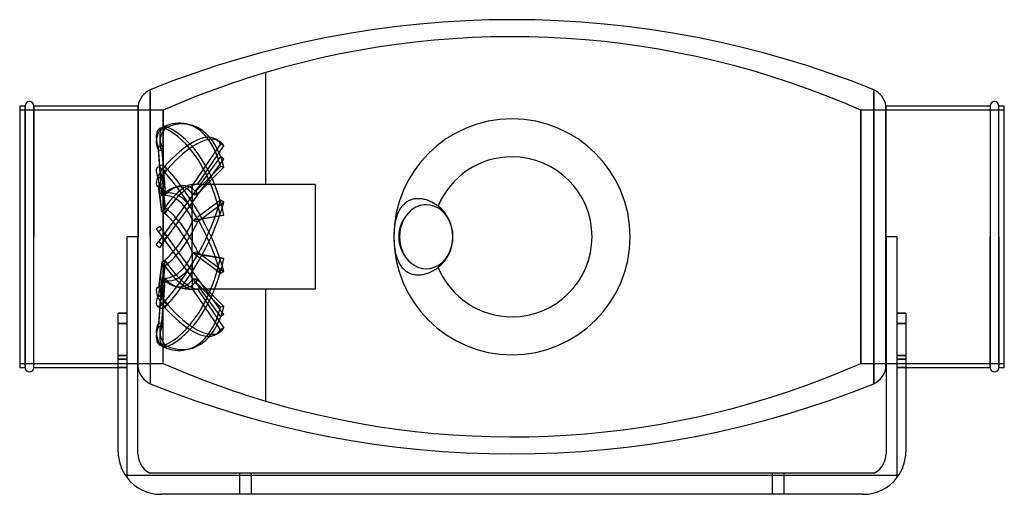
# Model space of a CAD drawing. Header units: millimetres. Extents: x -231 to 231, y -121 to 102.
import ezdxf

# ---------------------------------------------------------------- set-up
doc = ezdxf.new("R2010")
doc.units = ezdxf.units.MM
doc.layers.add('HIDDEN', color=7, linetype='Continuous')
doc.layers.add('THICK', color=7, linetype='Continuous')

msp = doc.modelspace()

# ---------------------------------------------------------------- linework, layer by layer
at = {"layer": 'HIDDEN'}
for p, q in [((-115.5, 77.19), (-115.5, 77.19)), ((-115.5, 77.19), (-115.5, 77.19)), ((-115.5, 77.19), (-115.5, 77.19)), ((-115.5, 77.19), (-115.5, 77.19)), ((-115.5, 77.19), (-115.5, 77.19)), ((-115.5, 77.19), (-115.5, 77.19)), ((-115.5, 77.19), (-115.5, 77.19)), ((-115.5, 77.19), (-115.5, 77.19)), ((-115.5, 77.19), (-115.5, 77.19)), ((-115.5, 77.19), (-115.5, 77.19)), ((-115.5, 77.19), (-115.5, 77.19)), ((-115.5, 77.19), (-115.5, 77.19)), ((-115.5, 77.19), (-115.5, 77.19)), ((-115.5, 77.19), (-115.5, 77.19)), ((-115.5, 77.19), (-115.5, 77.19)), ((-115.5, 77.19), (-115.5, 77.19)), ((-115.5, 77.19), (-115.5, 77.19)), ((-115.5, 77.19), (-115.5, 77.19)), ((-115.5, 77.19), (-115.5, 77.19)), ((-115.5, 77.19), (-115.5, 77.19)), ((-115.5, 77.19), (-115.5, 77.19)), ((-115.5, 77.19), (-115.5, 77.19)), ((-115.5, 77.19), (-115.5, 77.19)), ((-115.5, 77.19), (-115.5, 77.19)), ((-115.5, 77.19), (-115.5, 77.19)), ((-115.5, 77.19), (-115.5, 77.19)), ((-115.5, 77.19), (-115.5, 77.19)), ((-115.5, 77.19), (-115.5, 77.19)), ((-115.5, 77.19), (-115.5, 77.19)), ((-115.5, 77.19), (-115.5, 77.19)), ((-115.5, 77.19), (-115.5, 77.19)), ((-115.5, 77.19), (-115.5, 77.19)), ((-115.5, 77.19), (-115.5, 77.19)), ((-115.5, 77.19), (-115.5, 77.19)), ((-115.5, 77.19), (-115.5, 77.19)), ((-115.5, 77.19), (-115.5, 77.19)), ((-115.5, 77.19), (-115.5, 77.19)), ((-115.5, 77.19), (-115.5, 77.19)), ((-115.5, 77.19), (-115.5, 77.19)), ((-115.5, 77.19), (-115.5, 77.19)), ((-115.5, 77.19), (-115.5, 77.19)), ((-115.5, 77.19), (-115.5, 77.19)), ((-115.5, 77.19), (-115.5, 77.19)), ((-115.5, 77.19), (-115.5, 77.19)), ((-115.5, 77.19), (-115.5, 77.19)), ((-115.5, 77.19), (-115.5, 77.19)), ((-115.5, 77.19), (-115.5, 77.19)), ((-115.5, 77.19), (-115.5, 77.19)), ((-115.5, 77.19), (-115.5, 77.19)), ((-115.5, 77.19), (-115.5, 77.19)), ((-115.5, 77.19), (-115.5, 77.19)), ((-115.5, 77.19), (-115.5, 77.19)), ((-115.5, 77.19), (-115.5, 77.19)), ((-115.5, 77.19), (-115.5, 77.19)), ((-115.5, 77.19), (-115.5, 77.19)), ((-115.5, 77.19), (-115.5, 77.19)), ((-115.5, 77.19), (-115.5, 77.19)), ((-115.5, 77.19), (-115.5, 77.19)), ((-115.5, 77.19), (-115.5, 77.19)), ((-115.5, 77.19), (-115.5, 77.19)), ((-115.5, 77.19), (-115.5, 77.19)), ((-115.5, 77.19), (-115.5, 77.19)), ((-115.5, 77.19), (-115.5, 77.19)), ((-115.5, 77.19), (-115.5, 77.19)), ((-115.5, 77.19), (-115.5, 77.19)), ((-115.5, 77.19), (-115.5, 77.19)), ((-115.5, 77.19), (-115.5, 77.19)), ((-115.5, 77.19), (-115.5, 77.19)), ((-115.5, 77.19), (-115.5, 77.19)), ((-115.5, 24.6), (-115.5, 77.19)), ((-115.5, 24.6), (-115.5, 77.19)), ((-169.79, 69.06), (-169.79, 0)), ((169.79, 69.06), (169.79, 0)), ((-228.38, 61.5), (-228.38, 0)), ((-224.38, 0), (-224.38, 61.5)), ((-175.45, 0), (-175.45, 61.5)), ((175.45, 61.5), (175.45, 0)), ((224.38, 61.5), (224.38, 0)), ((228.38, 0), (228.38, 61.5)), ((-163.62, 59.5), (-231, 59.5)), ((-163.62, 59.5), (-163.62, 0)), ((-163.62, 0), (-163.62, 59.5)), ((163.62, 0), (163.62, 59.5)), ((231, 59.5), (163.62, 59.5)), ((163.62, 59.5), (163.62, 0)), ((-164.67, 51.26), (-163.05, 51.62)), ((-161.7, 51.47), (-163.32, 51.83)), ((-161.7, 51.47), (-163.32, 51.11)), ((-152.81, 53.02), (-151.19, 52.65)), ((-164.26, 42.57), (-165.87, 42.21)), ((-164.27, 19.2), (-165.87, 42.21)), ((-164.26, 42.57), (-162.72, 20.5)), ((-136.82, 43.71), (-149.76, 24.6)), ((-147.5, 24.59), (-135.2, 42.76)), ((-139.01, 45.92), (-137.39, 44.97)), ((-135.2, 42.76), (-136.82, 43.71)), ((-164.27, 19.11), (-165.87, 40.76)), ((-164.26, 40.4), (-165.87, 40.76)), ((-164.26, 40.4), (-162.72, 19.63)), ((-136.82, 37.64), (-149.76, 19.84)), ((-135.2, 36.47), (-136.82, 37.64)), ((-166.43, 32.55), (-164.82, 33.5)), ((-161.7, 31.81), (-163.32, 32.76)), ((-136.82, 33.09), (-149.76, 19.96)), ((-147.5, 19.54), (-135.2, 36.47)), ((-147.5, 20.25), (-135.2, 32.72)), ((-135.2, 32.72), (-136.82, 33.09)), ((-164.26, 28.49), (-165.87, 27.54)), ((-164.26, 28.49), (-162.72, 13.54)), ((-161.7, 31.81), (-163.32, 30.86)), ((-166.43, 23.85), (-164.82, 22.89)), ((-164.27, 11.95), (-165.87, 27.54)), ((-164.27, 11.73), (-165.87, 23.74)), ((-164.26, 22.79), (-165.87, 23.74)), ((-150.15, 24.58), (-150.15, 24.6)), ((-150.15, 24.6), (-150.15, 22.77)), ((-115.5, 24.6), (-150.15, 24.6)), ((-150.15, 19.3), (-150.15, 23.9)), ((-115.5, 24.6), (-115.5, 24.6)), ((-115.5, 24.6), (-115.5, 24.6)), ((-115.5, 24.6), (-115.5, 24.6)), ((-115.5, 24.6), (-115.5, 24.6)), ((-115.5, 24.6), (-115.5, 24.6)), ((-115.5, 24.6), (-115.5, 24.6)), ((-115.5, 24.6), (-115.5, 24.6)), ((-115.5, 24.6), (-115.5, 24.6)), ((-115.5, 24.6), (-115.5, 24.6)), ((-115.5, 24.6), (-115.5, 24.6)), ((-115.5, 24.6), (-115.5, 24.6)), ((-115.5, 24.6), (-115.5, 24.6)), ((-115.5, 24.6), (-115.5, 24.6)), ((-115.5, 24.6), (-115.5, 24.6)), ((-115.5, 24.6), (-115.5, 24.6)), ((-115.5, 24.6), (-115.5, 24.6)), ((-115.5, 24.6), (-115.5, 24.6)), ((-115.5, 24.6), (-115.5, 24.6)), ((-115.5, 24.6), (-115.5, 24.6)), ((-115.5, 24.6), (-115.5, 24.6)), ((-115.5, 24.6), (-115.5, 24.6)), ((-115.5, 24.6), (-115.5, 24.6)), ((-115.5, 24.6), (-115.5, 24.6)), ((-115.5, 24.6), (-115.5, 24.6)), ((-115.5, 24.6), (-115.5, 24.6)), ((-115.5, 24.6), (-115.5, 24.6)), ((-115.5, 24.6), (-115.5, 24.6)), ((-115.5, 24.6), (-115.5, 24.6)), ((-115.5, 24.6), (-115.5, 24.6)), ((-115.5, 24.6), (-115.5, 24.6)), ((-115.5, 24.6), (-115.5, 24.6)), ((-115.5, 24.6), (-115.5, 24.6)), ((-115.5, 24.6), (-115.5, 24.6)), ((-115.5, 24.6), (-115.5, 24.6)), ((-115.5, 24.6), (-115.5, 24.6)), ((-115.5, 24.6), (-115.5, 24.6)), ((-115.5, 24.6), (-115.5, 24.6)), ((-115.5, 24.6), (-115.5, 24.6)), ((-115.5, 24.6), (-115.5, 24.6)), ((-115.5, 24.6), (-115.5, 24.6)), ((-115.5, 24.6), (-115.5, 24.6)), ((-115.5, 24.6), (-115.5, 24.6)), ((-115.5, 24.6), (-115.5, 24.6)), ((-115.5, 24.6), (-115.5, 24.6)), ((-115.5, 24.6), (-115.5, 24.6)), ((-115.5, 24.6), (-115.5, 24.6)), ((-115.5, 24.6), (-115.5, 24.6)), ((-115.5, 24.6), (-115.5, 24.6)), ((-115.5, 24.6), (-115.5, 24.6)), ((-115.5, 24.6), (-115.5, 24.6)), ((-115.5, 24.6), (-115.5, 24.6)), ((-115.5, 24.6), (-115.5, 24.6)), ((-115.5, 24.6), (-115.5, 24.6)), ((-115.5, 24.6), (-115.5, 24.6)), ((-115.5, 24.6), (-115.5, 24.6)), ((-115.5, 24.6), (-115.5, 24.6)), ((-115.5, 24.6), (-115.5, 24.6)), ((-115.5, 24.6), (-115.5, 24.6)), ((-115.5, 24.6), (-115.5, 24.6)), ((-115.5, 24.6), (-115.5, 24.6)), ((-115.5, 24.6), (-115.5, 24.6)), ((-115.5, 24.6), (-115.5, 24.6)), ((-115.5, 24.6), (-115.5, 24.6)), ((-115.5, 24.6), (-115.5, 24.6)), ((-115.5, 24.6), (-115.5, 24.6)), ((-115.5, 24.6), (-115.5, 24.6)), ((-115.5, 24.6), (-115.5, 24.6)), ((-115.5, 24.6), (-115.5, 24.6)), ((-115.5, 24.6), (-115.5, 24.6)), ((-115.5, 24.6), (-115.5, 24.6)), ((-115.5, 24.6), (-115.5, 24.6)), ((-115.5, 24.6), (-115.5, 24.6)), ((-115.5, 24.6), (-115.5, 24.6)), ((-115.5, 24.6), (-115.5, 24.6)), ((-115.5, 24.6), (-115.5, 24.6)), ((-115.5, 24.6), (-115.5, 24.6)), ((-92.4, 24.6), (-115.5, 24.6)), ((-92.4, 24.6), (-92.4, 0)), ((-150.15, 19.3), (-164.27, -0.14)), ((-164.26, 22.79), (-162.72, 11.27)), ((-150.15, 20.47), (-150.15, 12.94)), ((-149.76, 19.84), (-150.15, 19.3)), ((-150.15, 15.9), (-147.5, 19.54)), ((-162.72, -1.4), (-150.15, 15.9)), ((-150.15, 6.65), (-150.15, 15.9)), ((-136.82, 17.2), (-149.76, 7.5)), ((-147.5, 7.03), (-135.2, 16.24)), ((-135.2, 16.24), (-136.82, 17.2)), ((-136.82, 9.82), (-149.76, 7.7)), ((-147.5, 8.17), (-135.2, 10.18)), ((-135.2, 10.18), (-136.82, 9.82)), ((-166.93, 3.8), (-165.31, 4.98)), ((-161.7, 0), (-165.31, 4.98)), ((-150.15, 8.54), (-150.15, 0)), ((-180.8, 0), (-180.8, 0)), ((-180.8, 0), (-180.8, 0)), ((-175.56, 0), (-175.56, 0)), ((-175.56, 0), (-175.56, 0)), ((-169.79, 0), (-169.79, -69.06)), ((-166.93, 3.8), (-163.32, -1.18)), ((-164.26, 3.52), (-165.87, 2.34)), ((-161.7, 0), (-163.32, 1.18)), ((-150.15, 0), (-150.15, 1.83)), ((163.62, -59.5), (163.62, 0)), ((163.62, 0), (163.62, -59.5)), ((169.79, 0), (169.79, -69.06)), ((175.45, 0), (175.45, -61.5)), ((175.56, 0), (175.56, 0)), ((175.56, 0), (175.56, 0)), ((180.8, 0), (180.8, 0)), ((180.8, 0), (180.8, 0)), ((224.38, 0), (224.38, -61.5)), ((228.38, -61.5), (228.38, 0)), ((-228.38, 0), (-228.38, -61.5)), ((-224.38, -61.5), (-224.38, 0)), ((-175.45, -61.5), (-175.45, 0)), ((-166.93, -3.8), (-165.87, -2.34)), ((-166.93, -3.8), (-165.31, -4.98)), ((-164.27, -0.14), (-165.87, -2.34)), ((-164.26, -3.52), (-165.87, -2.34)), ((-164.26, -3.52), (-165.31, -4.98)), ((-164.26, -3.52), (-162.72, -1.4)), ((-163.62, -59.5), (-163.62, 0)), ((-163.62, -59.5), (-163.62, 0)), ((-161.7, 0), (-163.32, -1.18)), ((-163.32, -1.18), (-136.82, -37.64)), ((-135.2, -36.47), (-161.7, 0)), ((-150.15, -8.54), (-150.15, 0)), ((-150.15, 0), (-150.15, -1.83)), ((-92.4, 0), (-92.4, -24.6)), ((-150.15, -6.65), (-150.15, -15.9)), ((-136.82, -17.2), (-149.76, -7.5)), ((-136.82, -9.82), (-149.76, -7.7)), ((-147.5, -7.03), (-135.2, -16.24)), ((-147.5, -8.17), (-135.2, -10.18)), ((-164.27, -11.73), (-165.87, -23.74)), ((-164.27, -11.95), (-165.87, -27.54)), ((-164.26, -22.79), (-162.72, -11.27)), ((-164.26, -28.49), (-162.72, -13.54)), ((-150.15, -20.47), (-150.15, -12.94)), ((-135.2, -10.18), (-136.82, -9.82)), ((-135.2, -16.24), (-136.82, -17.2)), ((-166.43, -23.85), (-164.82, -22.89)), ((-164.27, -19.11), (-165.87, -40.76)), ((-164.27, -19.2), (-165.87, -42.21)), ((-164.26, -22.79), (-165.87, -23.74)), ((-164.26, -40.4), (-162.72, -19.63)), ((-164.26, -42.57), (-162.72, -20.5)), ((-150.15, -19.3), (-150.15, -23.9)), ((-150.15, -24.6), (-150.15, -22.77)), ((-136.82, -33.09), (-149.76, -19.96)), ((-147.5, -20.25), (-135.2, -32.72)), ((-164.26, -28.49), (-165.87, -27.54)), ((-115.5, -24.6), (-150.15, -24.6)), ((-136.82, -43.71), (-149.76, -24.6)), ((-147.5, -24.59), (-135.2, -42.76)), ((-115.5, -24.6), (-115.5, -24.6)), ((-115.5, -24.6), (-115.5, -24.6)), ((-115.5, -24.6), (-115.5, -24.6)), ((-115.5, -24.6), (-115.5, -24.6)), ((-115.5, -24.6), (-115.5, -24.6)), ((-115.5, -24.6), (-115.5, -24.6)), ((-115.5, -24.6), (-115.5, -24.6)), ((-115.5, -24.6), (-115.5, -24.6)), ((-115.5, -24.6), (-115.5, -24.6)), ((-115.5, -24.6), (-115.5, -24.6)), ((-115.5, -24.6), (-115.5, -24.6)), ((-115.5, -24.6), (-115.5, -24.6)), ((-115.5, -24.6), (-115.5, -24.6)), ((-115.5, -24.6), (-115.5, -24.6)), ((-115.5, -24.6), (-115.5, -24.6)), ((-115.5, -24.6), (-115.5, -24.6)), ((-115.5, -24.6), (-115.5, -24.6)), ((-115.5, -24.6), (-115.5, -24.6)), ((-115.5, -24.6), (-115.5, -24.6)), ((-115.5, -24.6), (-115.5, -24.6)), ((-115.5, -24.6), (-115.5, -24.6)), ((-115.5, -24.6), (-115.5, -24.6)), ((-115.5, -24.6), (-115.5, -24.6)), ((-115.5, -24.6), (-115.5, -24.6)), ((-115.5, -24.6), (-115.5, -24.6)), ((-115.5, -24.6), (-115.5, -24.6)), ((-115.5, -24.6), (-115.5, -24.6)), ((-115.5, -24.6), (-115.5, -24.6)), ((-115.5, -24.6), (-115.5, -24.6)), ((-115.5, -24.6), (-115.5, -24.6)), ((-115.5, -24.6), (-115.5, -24.6)), ((-115.5, -24.6), (-115.5, -24.6)), ((-115.5, -24.6), (-115.5, -24.6)), ((-115.5, -24.6), (-115.5, -24.6)), ((-115.5, -24.6), (-115.5, -24.6)), ((-115.5, -24.6), (-115.5, -24.6)), ((-115.5, -24.6), (-115.5, -24.6)), ((-115.5, -24.6), (-115.5, -24.6)), ((-115.5, -24.6), (-115.5, -24.6)), ((-115.5, -24.6), (-115.5, -24.6)), ((-115.5, -24.6), (-115.5, -24.6)), ((-115.5, -24.6), (-115.5, -24.6)), ((-115.5, -24.6), (-115.5, -24.6)), ((-115.5, -24.6), (-115.5, -24.6)), ((-115.5, -24.6), (-115.5, -24.6)), ((-115.5, -24.6), (-115.5, -24.6)), ((-115.5, -24.6), (-115.5, -24.6)), ((-115.5, -24.6), (-115.5, -24.6)), ((-115.5, -24.6), (-115.5, -24.6)), ((-115.5, -24.6), (-115.5, -24.6)), ((-115.5, -24.6), (-115.5, -24.6)), ((-115.5, -24.6), (-115.5, -24.6)), ((-115.5, -24.6), (-115.5, -24.6)), ((-115.5, -24.6), (-115.5, -24.6)), ((-115.5, -24.6), (-115.5, -24.6)), ((-115.5, -24.6), (-115.5, -24.6)), ((-115.5, -24.6), (-115.5, -24.6)), ((-115.5, -24.6), (-115.5, -24.6)), ((-115.5, -24.6), (-115.5, -24.6)), ((-115.5, -24.6), (-115.5, -24.6)), ((-115.5, -24.6), (-115.5, -24.6)), ((-115.5, -24.6), (-115.5, -24.6)), ((-115.5, -24.6), (-115.5, -24.6)), ((-115.5, -24.6), (-115.5, -24.6)), ((-115.5, -24.6), (-115.5, -24.6)), ((-115.5, -24.6), (-115.5, -24.6)), ((-115.5, -24.6), (-115.5, -24.6)), ((-115.5, -24.6), (-115.5, -24.6)), ((-115.5, -24.6), (-115.5, -24.6)), ((-115.5, -24.6), (-115.5, -24.6)), ((-115.5, -24.6), (-115.5, -24.6)), ((-115.5, -24.6), (-115.5, -24.6)), ((-115.5, -24.6), (-115.5, -24.6)), ((-115.5, -24.6), (-115.5, -24.6)), ((-115.5, -24.6), (-115.5, -24.6)), ((-115.5, -24.6), (-115.5, -24.6)), ((-115.5, -77.19), (-115.5, -24.6)), ((-115.5, -77.19), (-115.5, -24.6)), ((-92.4, -24.6), (-115.5, -24.6)), ((-161.7, -31.81), (-163.32, -30.86)), ((-161.7, -31.81), (-163.32, -32.76)), ((-184.8, -35.81), (-180.8, -35.81)), ((-166.43, -32.55), (-164.82, -33.5)), ((-135.2, -32.72), (-136.82, -33.09)), ((-135.2, -36.47), (-136.82, -37.64)), ((180.8, -35.81), (184.8, -35.81)), ((-184.8, -40.82), (-180.8, -40.82)), ((-180.8, -40.82), (-184.8, -40.82)), ((-164.26, -40.4), (-165.87, -40.76)), ((180.8, -40.82), (184.8, -40.82)), ((184.8, -40.82), (180.8, -40.82)), ((-164.26, -42.57), (-165.87, -42.21)), ((-139.01, -45.92), (-137.39, -44.97)), ((-135.2, -42.76), (-136.82, -43.71)), ((-164.67, -51.26), (-163.05, -51.62)), ((-161.7, -51.47), (-163.32, -51.11)), ((-161.7, -51.47), (-163.32, -51.83)), ((-152.81, -53.02), (-151.19, -52.65)), ((-231, -59.5), (-163.62, -59.5)), ((-180.8, -55.73), (-184.8, -55.73)), ((-184.8, -55.73), (-180.8, -55.73)), ((-184.8, -57.43), (-180.8, -57.43)), ((-180.8, -57.43), (-184.8, -57.43)), ((163.62, -59.5), (231, -59.5)), ((184.8, -55.73), (180.8, -55.73)), ((180.8, -55.73), (184.8, -55.73)), ((180.8, -57.43), (184.8, -57.43)), ((184.8, -57.43), (180.8, -57.43)), ((-180.8, -61.47), (-184.8, -61.47)), ((-184.8, -61.47), (-180.8, -61.47)), ((184.8, -61.47), (180.8, -61.47)), ((180.8, -61.47), (184.8, -61.47)), ((-115.5, -77.19), (-115.5, -77.19)), ((-115.5, -77.19), (-115.5, -77.19)), ((-115.5, -77.19), (-115.5, -77.19)), ((-115.5, -77.19), (-115.5, -77.19)), ((-115.5, -77.19), (-115.5, -77.19)), ((-115.5, -77.19), (-115.5, -77.19)), ((-115.5, -77.19), (-115.5, -77.19)), ((-115.5, -77.19), (-115.5, -77.19)), ((-115.5, -77.19), (-115.5, -77.19)), ((-115.5, -77.19), (-115.5, -77.19)), ((-115.5, -77.19), (-115.5, -77.19)), ((-115.5, -77.19), (-115.5, -77.19)), ((-115.5, -77.19), (-115.5, -77.19)), ((-115.5, -77.19), (-115.5, -77.19)), ((-115.5, -77.19), (-115.5, -77.19)), ((-115.5, -77.19), (-115.5, -77.19)), ((-115.5, -77.19), (-115.5, -77.19)), ((-115.5, -77.19), (-115.5, -77.19)), ((-115.5, -77.19), (-115.5, -77.19)), ((-115.5, -77.19), (-115.5, -77.19)), ((-115.5, -77.19), (-115.5, -77.19)), ((-115.5, -77.19), (-115.5, -77.19)), ((-115.5, -77.19), (-115.5, -77.19)), ((-115.5, -77.19), (-115.5, -77.19)), ((-115.5, -77.19), (-115.5, -77.19)), ((-115.5, -77.19), (-115.5, -77.19)), ((-115.5, -77.19), (-115.5, -77.19)), ((-115.5, -77.19), (-115.5, -77.19)), ((-115.5, -77.19), (-115.5, -77.19)), ((-115.5, -77.19), (-115.5, -77.19)), ((-115.5, -77.19), (-115.5, -77.19)), ((-115.5, -77.19), (-115.5, -77.19)), ((-115.5, -77.19), (-115.5, -77.19)), ((-115.5, -77.19), (-115.5, -77.19)), ((-115.5, -77.19), (-115.5, -77.19)), ((-115.5, -77.19), (-115.5, -77.19)), ((-115.5, -77.19), (-115.5, -77.19)), ((-115.5, -77.19), (-115.5, -77.19)), ((-115.5, -77.19), (-115.5, -77.19)), ((-115.5, -77.19), (-115.5, -77.19)), ((-115.5, -77.19), (-115.5, -77.19)), ((-115.5, -77.19), (-115.5, -77.19)), ((-115.5, -77.19), (-115.5, -77.19)), ((-115.5, -77.19), (-115.5, -77.19)), ((-115.5, -77.19), (-115.5, -77.19)), ((-115.5, -77.19), (-115.5, -77.19)), ((-115.5, -77.19), (-115.5, -77.19)), ((-115.5, -77.19), (-115.5, -77.19)), ((-115.5, -77.19), (-115.5, -77.19)), ((-115.5, -77.19), (-115.5, -77.19)), ((-115.5, -77.19), (-115.5, -77.19)), ((-115.5, -77.19), (-115.5, -77.19)), ((-115.5, -77.19), (-115.5, -77.19)), ((-115.5, -77.19), (-115.5, -77.19)), ((-115.5, -77.19), (-115.5, -77.19)), ((-115.5, -77.19), (-115.5, -77.19)), ((-115.5, -77.19), (-115.5, -77.19)), ((-115.5, -77.19), (-115.5, -77.19)), ((-115.5, -77.19), (-115.5, -77.19)), ((-115.5, -77.19), (-115.5, -77.19)), ((-115.5, -77.19), (-115.5, -77.19)), ((-115.5, -77.19), (-115.5, -77.19)), ((-115.5, -77.19), (-115.5, -77.19)), ((-115.5, -77.19), (-115.5, -77.19)), ((-184.8, -101), (-184.8, -101)), ((-184.8, -101), (-184.8, -101)), ((-184.8, -101), (-184.8, -101)), ((-184.8, -101), (-184.8, -101)), ((-184.8, -101), (-184.8, -101)), ((184.8, -101), (184.8, -101)), ((184.8, -101), (184.8, -101)), ((184.8, -101), (184.8, -101)), ((184.8, -101), (184.8, -101)), ((184.8, -101), (184.8, -101)), ((-175.56, -102), (-175.56, -102)), ((175.56, -102), (175.56, -102)), ((-180.8, -112), (-181.5, -112)), ((-181.5, -112), (-181.5, -112)), ((-181.5, -112), (-181.5, -112)), ((-180.8, -112), (-180.8, -112)), ((-180.8, -112), (-180.8, -112)), ((-180.8, -112), (-180.8, -112)), ((-180.8, -112), (-180.8, -112)), ((-180.8, -112), (180.8, -112)), ((-180.8, -113), (-180.8, -113)), ((-180.8, -113), (-180.8, -113)), ((-180.8, -113), (-180.8, -113)), ((-180.8, -113), (-180.8, -113)), ((-180.8, -113), (-180.8, -113)), ((-180.8, -113), (-180.8, -113)), ((-169.92, -111), (-169.92, -111)), ((-127.7, -121), (-127.7, -111)), ((-127.7, -121), (-127.7, -111)), ((-122.3, -121), (-122.3, -111)), ((-122.3, -121), (-122.3, -111)), ((122.3, -121), (122.3, -111)), ((122.3, -121), (122.3, -111)), ((127.7, -121), (127.7, -111)), ((127.7, -121), (127.7, -111)), ((169.92, -111), (169.92, -111)), ((180.8, -112), (180.8, -112)), ((181.5, -112), (180.8, -112)), ((180.8, -112), (180.8, -112)), ((180.8, -112), (180.8, -112)), ((180.8, -112), (180.8, -112)), ((180.8, -113), (180.8, -113)), ((180.8, -113), (180.8, -113)), ((180.8, -113), (180.8, -113)), ((180.8, -113), (180.8, -113)), ((180.8, -113), (180.8, -113)), ((180.8, -113), (180.8, -113)), ((181.5, -112), (181.5, -112)), ((181.5, -112), (181.5, -112)), ((-164.8, -121), (-164.8, -121)), ((-164.8, -121), (-164.8, -121)), ((-164.8, -121), (-164.8, -121)), ((164.8, -121), (164.8, -121)), ((164.8, -121), (164.8, -121)), ((164.8, -121), (164.8, -121))]:
    msp.add_line(p, q, dxfattribs=at)
for centre, radius, start, end in [((0, -311.25), 405.25, 66.1871, 106.559), ((0, -311.25), 405.25, 106.5593, 113.813), ((-150.15, 0), 24.6, 255.3897, 270), ((0, 311.25), 405.25, 246.187, 253.4407), ((0, 311.25), 405.25, 253.441, 293.8129)]:
    msp.add_arc(centre, radius, start, end, dxfattribs=at)
for centre, major_axis, ratio, start_param, end_param in [((-163.32, 45.99), (-1.35, -6), 0.559017, -2.759688, -0.403494), ((-163.32, 45.26), (1.35, -6), 0.559017, 3.141592, 5.115883), ((-161.7, 45.62), (1.35, 6), 0.559017, 0.381905, 2.738099), ((-161.7, 45.62), (-1.35, 6), 0.559017, 0, 1.97429), ((-163.32, 45.26), (1.35, -6), 0.559017, 2.759688, 3.141592), ((-163.32, 6.21), (-10.51, -46.8), 0.559017, -3.141592, -2.759688), ((-163.32, 5.49), (10.51, -46.8), 0.559017, 1.537958, 2.759688), ((-161.7, 45.62), (-1.35, 6), 0.559017, -0.381905, 0), ((-161.7, 5.85), (10.51, 46.8), 0.559017, 0, 0.381905), ((-161.7, 5.85), (-10.51, 46.8), 0.559017, -1.603635, -0.381905), ((-163.32, 6.21), (-10.51, -46.8), 0.559017, 2.301767, 3.141593), ((-161.7, 5.85), (10.51, 46.8), 0.559017, -0.839826, 0), ((-163.32, 4.57), (-24.31, -41.36), 0.345492, -3.141589, -2.102186), ((-161.7, 3.61), (24.31, 41.36), 0.345492, 0.000004, 1.039407), ((-163.32, 4.57), (-24.31, -41.36), 0.345492, 2.959269, 3.141597), ((-161.7, 3.61), (24.31, 41.36), 0.345492, -0.182324, 0.000004), ((-163.32, 27.25), (3.12, -5.3), 0.345492, 3.141531, 4.45838), ((-163.32, 29.15), (-3.12, -5.3), 0.345492, -2.102186, 0), ((-163.32, 27.25), (3.12, -5.3), 0.345492, 2.102186, 3.141531), ((-161.7, 28.2), (-3.12, 5.3), 0.345492, -0.000062, 1.316788), ((-161.7, 28.2), (-3.12, 5.3), 0.345492, -1.039407, -0.000062), ((-161.7, 28.2), (3.12, 5.3), 0.345492, 1.039407, 3.141593), ((-163.32, 2.66), (24.31, -41.36), 0.345492, 0.880456, 2.102186), ((-161.7, 3.61), (-24.31, 41.36), 0.345492, -2.261137, -1.039407), ((-163.32, 29.15), (-3.12, -5.3), 0.345492, 0, 0.254009), ((-159.33, 2.06), (4.78, 21.3), 0.559017, -0.41516, 0.777553), ((-159.33, 5.39), (11.06, 18.82), 0.345492, 0.242342, 1.435055), ((-157.71, 1.7), (-4.99, -22.2), 0.559017, 2.92286, 3.907434), ((-157.71, 4.44), (-11.53, -19.62), 0.345492, -2.702823, -1.71825), ((-164.17, 0), (16.29, 24.09), 0.305615, 0.208101, 0.244249), ((-161.7, 0), (16.29, 24.09), 0.305615, 0.228191, 0.44358), ((-190.45, 0), (-119.86, -8.57), 0.192396, -1.950959, -1.930868), ((-161.7, 28.2), (3.12, 5.3), 0.345492, 3.141593, 3.395601), ((-153.67, 0.84), (5.51, 23.2), 0.799915, 0.774834, 0.867966), ((-159.33, -2.06), (-4.78, 21.3), 0.559017, -1.178969, 0.013744), ((-153.67, -2.16), (-12.47, 20.33), 0.728667, -0.213318, -0.120187), ((-157.71, -1.7), (4.99, -22.2), 0.559017, 2.159051, 3.143624), ((-161.7, 0), (9.53, 23.85), 0.634095, -0.355701, -0.140313), ((-164.17, 0), (9.53, 23.85), 0.634095, -0.375792, -0.339644), ((-190.45, 0), (-119.85, -20.56), 0.112694, -1.956539, -1.936449), ((-190.45, 0), (-119.86, 7.23), 0.196181, -1.925379, -1.905289), ((-163.32, -2.66), (-24.31, -41.36), 0.345492, 1.039407, 2.261137), ((-161.7, -3.61), (24.31, 41.36), 0.345492, -2.102186, -0.880456), ((-153.67, 3.51), (16.84, 16.88), 0.565622, 1.541114, 1.634246), ((-159.33, -5.39), (-11.06, 18.82), 0.345492, -1.486386, -0.643758), ((-153.67, -4.33), (-18.5, 15.05), 0.379094, -0.785564, -0.692433), ((-157.71, -4.44), (11.53, -19.62), 0.345492, 1.594273, 2.486122), ((-161.7, 0), (9.53, -23.85), 0.634095, 1.661254, 1.876642), ((-40.25, 0), (0, -15.04), 0.83205, -2.509468, -0.632125), ((-159.33, 5.39), (11.06, 18.82), 0.345492, -2.497835, -1.305122), ((-164.17, 0), (9.53, -23.85), 0.634095, 1.641163, 1.677311), ((-164.17, 0), (-16.29, -24.09), 0.305615, 2.048174, 2.084322), ((-161.7, 0), (-16.29, -24.09), 0.305615, 1.848843, 2.064231), ((-190.45, 0), (119.87, 24.59), 0.005473, -1.225598, -1.205507), ((-190.45, 0), (-119.84, 19.79), 0.121921, -1.917077, -1.896987), ((-153.67, 4.85), (19.29, 14.02), 0.115281, 1.9734, 2.066532), ((-157.71, 4.44), (-11.53, -19.62), 0.345492, 0.65547, 1.640044), ((-159.33, -5.39), (-11.06, 18.82), 0.345492, -1.836471, -1.486386), ((-153.67, -4.85), (-19.29, 14.02), 0.115281, 1.075061, 1.168192), ((-157.71, -4.44), (11.53, -19.62), 0.345492, 1.501549, 1.594273), ((-161.7, 0), (16.29, -24.09), 0.305615, 1.077362, 1.29275), ((-159.33, 2.06), (4.78, 21.3), 0.559017, 3.127848, 4.320561), ((-164.17, 0), (16.29, -24.09), 0.305615, 1.057271, 1.093419), ((-164.17, 0), (-9.53, -23.85), 0.634095, 1.464281, 1.50043), ((-161.7, 0), (-9.53, -23.85), 0.634095, 1.26495, 1.480339), ((-190.45, 0), (119.84, 19.79), 0.121921, -1.244606, -1.224515), ((-190.45, 0), (-119.87, 24.59), 0.005473, -1.936085, -1.915994), ((-153.67, 4.33), (18.5, 15.05), 0.379094, -2.44916, -2.356029), ((-159.33, -5.39), (-11.06, 18.82), 0.345492, 1.706537, 2.89925), ((-153.67, -3.51), (-16.84, 16.88), 0.565622, 1.507347, 1.600478), ((-163.32, -5.49), (-10.51, -46.8), 0.559017, 0.381905, 1.603635), ((-157.71, -4.44), (11.53, -19.62), 0.345492, -1.423343, -0.438769), ((-157.71, 1.7), (-4.99, -22.2), 0.559017, -0.002032, 0.982542), ((-161.7, -5.85), (10.51, 46.8), 0.559017, -2.759688, -1.537958), ((-161.7, -28.2), (-3.12, 5.3), 0.345492, 0, 2.102186), ((-161.7, -28.2), (-3.12, 5.3), 0.345492, -0.254009, 0), ((-159.33, -2.06), (-4.78, 21.3), 0.559017, 2.364039, 3.556752), ((-153.67, 2.16), (12.47, 20.33), 0.728667, -3.021406, -2.928274), ((-153.67, -0.84), (-5.51, 23.2), 0.799915, 2.273627, 2.366759), ((-157.71, -1.7), (4.99, -22.2), 0.559017, -0.765841, -0.282459), ((-157.71, -1.7), (4.99, -22.2), 0.559017, -0.282459, 0.218733), ((-164.17, 0), (-9.53, 23.85), 0.634095, -2.801949, -2.765801), ((-161.7, 0), (-9.53, 23.85), 0.634095, -3.00128, -2.785892), ((-190.45, 0), (119.86, 7.23), 0.196181, -1.236304, -1.216213), ((-190.45, 0), (119.85, -20.56), 0.112694, -1.205144, -1.185053), ((-163.32, -27.25), (-3.12, -5.3), 0.345492, -1.316788, 0.000062), ((-163.32, -29.15), (3.12, -5.3), 0.345492, -3.141593, -1.039407), ((-163.32, -29.15), (3.12, -5.3), 0.345492, 2.887584, 3.141593), ((-161.7, 0), (-16.29, 24.09), 0.305615, 2.698013, 2.913401), ((-164.17, 0), (-16.29, 24.09), 0.305615, 2.897344, 2.933492), ((-190.45, 0), (119.86, -8.57), 0.192396, -1.210725, -1.190634), ((-163.32, -27.25), (-3.12, -5.3), 0.345492, 0.000062, 1.039407), ((-161.7, -28.2), (3.12, 5.3), 0.345492, 1.824805, 3.141654), ((-161.7, -28.2), (3.12, 5.3), 0.345492, -3.141531, -2.102186), ((-161.7, -3.61), (-24.31, 41.36), 0.345492, 2.102186, 3.141589), ((-163.32, -4.57), (24.31, -41.36), 0.345492, -1.039407, -0.000004), ((-163.32, -6.21), (10.51, -46.8), 0.559017, 0, 0.839826), ((-161.7, -5.85), (-10.51, 46.8), 0.559017, 3.141592, 3.981419), ((-163.32, -45.99), (1.35, -6), 0.559017, -2.738099, -0.381905), ((-161.7, -45.62), (-1.35, 6), 0.559017, 0.403494, 2.759688), ((-163.32, -45.26), (-1.35, -6), 0.559017, -1.97429, 0), ((-161.7, -45.62), (1.35, 6), 0.559017, 1.167303, 3.141593), ((-163.32, -4.57), (24.31, -41.36), 0.345492, -0.000004, 0.182324), ((-161.7, -3.61), (-24.31, 41.36), 0.345492, 3.141589, 3.323916), ((-163.32, -45.26), (-1.35, -6), 0.559017, 0, 0.381905), ((-163.32, -6.21), (10.51, -46.8), 0.559017, -0.381905, 0), ((-161.7, -45.62), (1.35, 6), 0.559017, -3.141592, -2.759688), ((-161.7, -5.85), (-10.51, 46.8), 0.559017, 2.759688, 3.141592)]:
    msp.add_ellipse(centre, major_axis=major_axis, ratio=ratio, start_param=start_param, end_param=end_param, dxfattribs=at)
at = {"layer": 'THICK'}
for p, q in [((-169.79, 0), (-169.79, 69.06)), ((169.79, 0), (169.79, 69.06)), ((-231, 61.5), (-231, -61.5)), ((-231, 61.5), (-228.38, 61.5)), ((-228.38, 0), (-228.38, 61.5)), ((-224.38, 61.5), (-175.45, 61.5)), ((-224.38, 61.5), (-224.38, 0)), ((-175.45, 61.5), (-175.45, 0)), ((175.45, 61.5), (224.38, 61.5)), ((175.45, 0), (175.45, 61.5)), ((224.38, 61.5), (224.38, 0)), ((228.38, 61.5), (231, 61.5)), ((228.38, 0), (228.38, 61.5)), ((231, -61.5), (231, 61.5)), ((-52.17, 13.53), (-51.9, 13.93)), ((-51.9, 13.93), (-51.62, 14.31)), ((-51.62, 14.31), (-51.32, 14.68)), ((-51.32, 14.68), (-51, 15.04)), ((-51, 15.04), (-50.67, 15.38)), ((-50.67, 15.38), (-50.33, 15.7)), ((-50.33, 15.7), (-49.98, 16)), ((-49.98, 16), (-49.63, 16.28)), ((-49.63, 16.28), (-49.27, 16.53)), ((-49.27, 16.53), (-48.9, 16.76)), ((-48.9, 16.76), (-48.51, 16.97)), ((-48.51, 16.97), (-48.1, 17.18)), ((-48.1, 17.18), (-47.67, 17.36)), ((-47.67, 17.36), (-47.23, 17.53)), ((-47.23, 17.53), (-46.77, 17.67)), ((-46.77, 17.67), (-46.32, 17.79)), ((-46.32, 17.79), (-45.86, 17.88)), ((-45.86, 17.88), (-45.4, 17.95)), ((-45.4, 17.95), (-44.94, 18.01)), ((-44.94, 18.01), (-44.45, 18.04)), ((-44.45, 18.04), (-43.94, 18.04)), ((-43.94, 18.04), (-43.42, 18.03)), ((-43.42, 18.03), (-42.9, 17.99)), ((-42.9, 17.99), (-42.38, 17.93)), ((-42.38, 17.93), (-41.86, 17.84)), ((-41.86, 17.84), (-41.36, 17.74)), ((-41.36, 17.74), (-40.85, 17.62)), ((-40.85, 17.62), (-40.31, 17.46)), ((-40.31, 17.46), (-39.77, 17.29)), ((-39.77, 17.29), (-39.23, 17.09)), ((-39.23, 17.09), (-38.69, 16.87)), ((-38.69, 16.87), (-38.17, 16.63)), ((-38.17, 16.63), (-37.68, 16.39)), ((-37.68, 16.39), (-37.17, 16.12)), ((-37.17, 16.12), (-36.66, 15.83)), ((-36.66, 15.83), (-36.15, 15.51)), ((-36.15, 15.51), (-35.64, 15.17)), ((-35.64, 15.17), (-35.15, 14.81)), ((-35.15, 14.81), (-34.68, 14.45)), ((-54.19, 8.88), (-54.04, 9.39)), ((-54.04, 9.39), (-53.89, 9.88)), ((-53.89, 9.88), (-53.71, 10.38)), ((-53.71, 10.38), (-53.53, 10.87)), ((-53.53, 10.87), (-53.32, 11.36)), ((-53.32, 11.36), (-53.11, 11.84)), ((-53.11, 11.84), (-52.88, 12.3)), ((-52.88, 12.3), (-52.65, 12.73)), ((-52.65, 12.73), (-52.42, 13.13)), ((-52.42, 13.13), (-52.17, 13.53)), ((-55.04, 4.45), (-54.96, 5.04)), ((-54.96, 5.04), (-54.88, 5.61)), ((-54.88, 5.61), (-54.79, 6.17)), ((-54.79, 6.17), (-54.7, 6.71)), ((-54.7, 6.71), (-54.59, 7.24)), ((-54.59, 7.24), (-54.47, 7.79)), ((-54.47, 7.79), (-54.34, 8.34)), ((-54.34, 8.34), (-54.19, 8.88)), ((-180.8, 0), (-180.8, -113)), ((-175.56, 0), (-180.8, 0)), ((-175.56, -102), (-175.56, 0)), ((-55.29, 0.28), (-55.28, 0.86)), ((-55.29, -0.28), (-55.29, 0.28)), ((-55.28, 0.86), (-55.26, 1.45)), ((-55.26, 1.45), (-55.23, 2.05)), ((-55.23, 2.05), (-55.2, 2.65)), ((-55.2, 2.65), (-55.16, 3.25)), ((-55.16, 3.25), (-55.1, 3.86)), ((-55.1, 3.86), (-55.04, 4.45)), ((175.45, -61.5), (175.45, 0)), ((175.56, 0), (175.56, -102)), ((180.8, 0), (175.56, 0)), ((180.8, -113), (180.8, 0)), ((224.38, -61.5), (224.38, 0)), ((228.38, 0), (228.38, -61.5)), ((-228.38, -61.5), (-228.38, 0)), ((-224.38, -61.5), (-224.38, 0)), ((-175.45, -61.5), (-175.45, 0)), ((-169.79, 0), (-169.79, -69.06)), ((-55.28, -0.86), (-55.29, -0.28)), ((-55.26, -1.45), (-55.28, -0.86)), ((-55.23, -2.05), (-55.26, -1.45)), ((-55.2, -2.65), (-55.23, -2.05)), ((-55.16, -3.25), (-55.2, -2.65)), ((-55.1, -3.86), (-55.16, -3.25)), ((-55.04, -4.45), (-55.1, -3.86)), ((-54.96, -5.04), (-55.04, -4.45)), ((169.79, -69.06), (169.79, 0)), ((-54.88, -5.61), (-54.96, -5.04)), ((-54.79, -6.17), (-54.88, -5.61)), ((-54.7, -6.71), (-54.79, -6.17)), ((-54.59, -7.24), (-54.7, -6.71)), ((-54.47, -7.79), (-54.59, -7.24)), ((-54.34, -8.34), (-54.47, -7.79)), ((-54.19, -8.88), (-54.34, -8.34)), ((-54.04, -9.39), (-54.19, -8.88)), ((-53.89, -9.88), (-54.04, -9.39)), ((-53.71, -10.38), (-53.89, -9.88)), ((-53.53, -10.87), (-53.71, -10.38)), ((-53.32, -11.36), (-53.53, -10.87)), ((-53.11, -11.84), (-53.32, -11.36)), ((-52.88, -12.3), (-53.11, -11.84)), ((-52.65, -12.73), (-52.88, -12.3)), ((-52.42, -13.13), (-52.65, -12.73)), ((-52.17, -13.53), (-52.42, -13.13)), ((-51.9, -13.93), (-52.17, -13.53)), ((-51.62, -14.31), (-51.9, -13.93)), ((-51.32, -14.68), (-51.62, -14.31)), ((-51, -15.04), (-51.32, -14.68)), ((-50.67, -15.38), (-51, -15.04)), ((-50.33, -15.7), (-50.67, -15.38)), ((-49.98, -16), (-50.33, -15.7)), ((-49.63, -16.28), (-49.98, -16)), ((-49.27, -16.53), (-49.63, -16.28)), ((-48.9, -16.76), (-49.27, -16.53)), ((-48.51, -16.97), (-48.9, -16.76)), ((-48.1, -17.18), (-48.51, -16.97)), ((-47.67, -17.36), (-48.1, -17.18)), ((-47.23, -17.53), (-47.67, -17.36)), ((-46.77, -17.67), (-47.23, -17.53)), ((-46.32, -17.79), (-46.77, -17.67)), ((-45.86, -17.88), (-46.32, -17.79)), ((-45.4, -17.95), (-45.86, -17.88)), ((-44.94, -18.01), (-45.4, -17.95)), ((-44.45, -18.04), (-44.94, -18.01)), ((-43.94, -18.04), (-44.45, -18.04)), ((-43.42, -18.03), (-43.94, -18.04)), ((-42.9, -17.99), (-43.42, -18.03)), ((-42.38, -17.93), (-42.9, -17.99)), ((-41.86, -17.84), (-42.38, -17.93)), ((-41.36, -17.74), (-41.86, -17.84)), ((-40.85, -17.62), (-41.36, -17.74)), ((-40.31, -17.46), (-40.85, -17.62)), ((-39.77, -17.29), (-40.31, -17.46)), ((-39.23, -17.09), (-39.77, -17.29)), ((-38.69, -16.87), (-39.23, -17.09)), ((-38.17, -16.63), (-38.69, -16.87)), ((-37.68, -16.39), (-38.17, -16.63)), ((-37.17, -16.12), (-37.68, -16.39)), ((-36.66, -15.83), (-37.17, -16.12)), ((-36.15, -15.51), (-36.66, -15.83)), ((-35.64, -15.17), (-36.15, -15.51)), ((-35.15, -14.81), (-35.64, -15.17)), ((-34.68, -14.45), (-35.15, -14.81)), ((-180.8, -35.81), (-184.8, -35.81)), ((-184.8, -101), (-184.8, -35.81)), ((184.8, -35.81), (180.8, -35.81)), ((184.8, -35.81), (184.8, -101)), ((-228.38, -61.5), (-231, -61.5)), ((-184.8, -61.5), (-224.38, -61.5)), ((-175.45, -61.5), (-175.56, -61.5)), ((175.56, -61.5), (175.45, -61.5)), ((224.38, -61.5), (184.8, -61.5)), ((231, -61.5), (228.38, -61.5)), ((169.92, -111), (-169.92, -111)), ((164.8, -121), (-164.8, -121))]:
    msp.add_line(p, q, dxfattribs=at)
for centre, radius, start, end in [((0, -352.08), 454.08, 68.043, 111.957), ((-165.56, 60), 10, 115, 171.3731), ((165.56, 60), 10, 8.6269, 65), ((-226.38, 61.5), 2, 0, 180), ((226.38, 61.5), 2, 0, 180), ((0, 0), 55.44, 90, 180), ((0, 0), 55.44, 0, 90), ((0, 0), 37.57, 90, 157.3812), ((0, 0), 37.57, 270, 90), ((-46.2, 0), 18.48, 308.5699, 51.4301), ((-36.96, 0), 16.17, 131.3544, 228.6456), ((0, 0), 55.44, 270, 0), ((0, 0), 55.44, 180, 270), ((0, 0), 37.57, 202.6188, 270), ((-226.38, -61.5), 2, 180, 0), ((-165.56, -60), 10, 188.6269, 245), ((165.56, -60), 10, 295, 351.3731), ((226.38, -61.5), 2, 180, 0), ((0, 352.08), 454.08, 248.043, 291.957), ((-164.8, -101), 20, 180, 216.8699), ((164.8, -101), 20, 323.1301, 0)]:
    msp.add_arc(centre, radius, start, end, dxfattribs=at)
for centre, major_axis, ratio, start_param, end_param in [((-40.25, 0), (0, -15.04), 0.83205, -3.141593, -2.509468), ((-40.25, 0), (0, -15.04), 0.83205, -0.632125, 3.141593), ((-165.56, -102), (0, -10), 1, -1.570796, -0.451027), ((165.56, -102), (0, -10), 1, 0.451027, 1.570796), ((-164.8, -101), (0, -20), 1, -0.927295, 0), ((164.8, -101), (0, -20), 1, 0, 0.927295)]:
    msp.add_ellipse(centre, major_axis=major_axis, ratio=ratio, start_param=start_param, end_param=end_param, dxfattribs=at)

doc.saveas('drawing.dxf')
